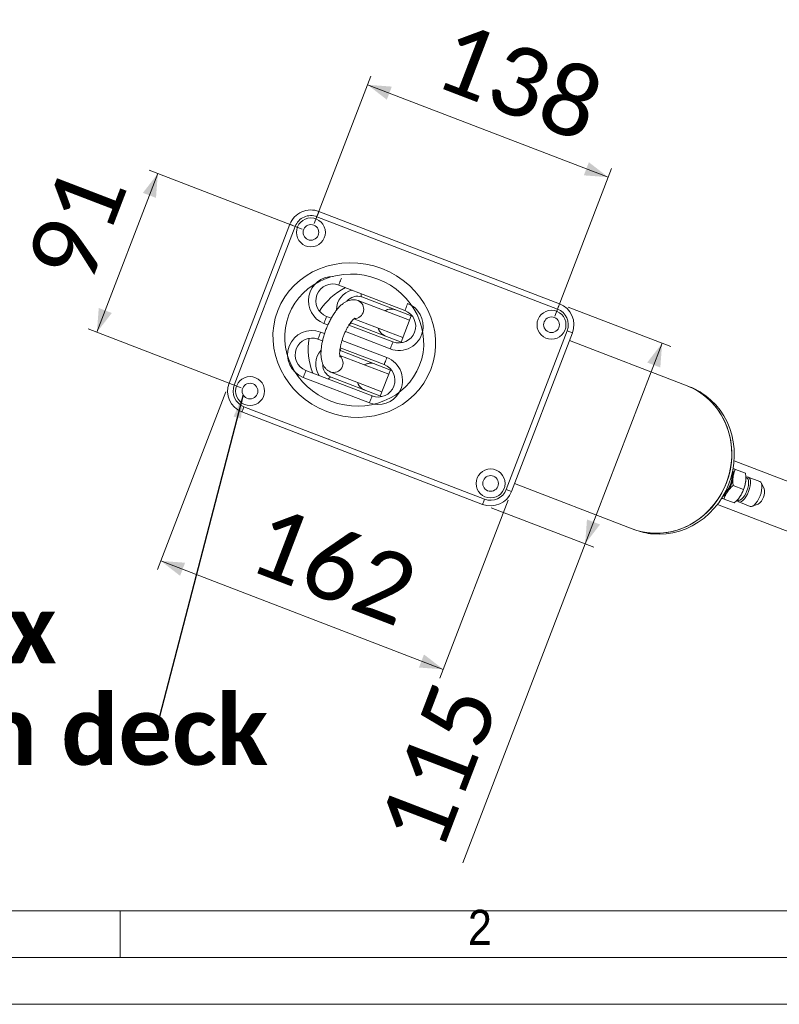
# Model space of a CAD drawing. Header units: millimetres. Extents: x 50 to 4155, y 50 to 2920.
# Tile 2 of 12: x 446 to 853, y 50 to 577. Entities that reach past the tile are written whole.
import ezdxf

# ---------------------------------------------------------------- set-up
doc = ezdxf.new("R2010")
doc.units = ezdxf.units.MM
doc.header["$LTSCALE"] = 5
doc.linetypes.add('SLD-Solido', pattern=[0])
doc.styles.add('SLDTEXTSTYLE0', font='CALIBRIB.TTF')
doc.styles.add('SLDTEXTSTYLE1', font='GOTHIC.TTF', dxfattribs={"width": 0.913})
doc.styles.add('SLDTEXTSTYLE4', font='CALIBRI.TTF')
doc.styles.get("Standard").update_dxf_attribs({"font": 'CALIBRIB.TTF'})
doc.dimstyles.new('SLDDIMSTYLE0', dxfattribs={"dimtxt": 37.041667, "dimasz": 12.5, "dimexe": 0, "dimexo": 0.0625, "dimgap": 9.260417, "dimtad": 1, "dimrnd": 1e-09, "dimzin": 12, "dimdsep": 46, "dimtxsty": 'SLDTEXTSTYLE0', "dimsah": 1, "dimcen": 0.09, "dimadec": 0, "dimazin": 3, "dimtfac": 1, "dimtofl": 0, "dimtmove": 0, "dimatfit": 3, "dimfxl": 0, "dimfrac": 2, "dimtolj": 1, "dimtzin": 12, "dimarcsym": 0})
doc.dimstyles.new('SLDDIMSTYLE3', dxfattribs={"dimtxt": 0.18, "dimasz": 12.5, "dimexe": 0, "dimexo": 0.0625, "dimgap": 0, "dimtad": 0, "dimtih": 1, "dimtoh": 1, "dimdec": 0, "dimrnd": 1e-09, "dimzin": 0, "dimdsep": 46, "dimtxsty": 'Standard', "dimsah": 1, "dimcen": 0.09, "dimadec": 0, "dimazin": 0, "dimtfac": 12.5, "dimtdec": 0, "dimtofl": 0, "dimtmove": 0, "dimatfit": 3, "dimfxl": 0, "dimfrac": 2, "dimtolj": 1, "dimtzin": 0, "dimarcsym": 0})

# ---------------------------------------------------------------- blocks, each defined once
blk = doc.blocks.new('_D_9')
at = {"color": 7, "linetype": 'SLD-Solido', "lineweight": 0}
for p, q in [((597.39, 465.02), (515.42, 496.48)), ((520.09, 494.69), (487.48, 409.74)), ((564.78, 380.06), (482.81, 411.53))]:
    blk.add_line(p, q, dxfattribs=at)
for points in [[(520.09, 494.69), (512.11, 484.37), (519.11, 481.68)], [(487.48, 409.74), (495.46, 420.06), (488.46, 422.75)]]:
    blk.add_solid(points, dxfattribs=at)
at = {"color": 7, "linetype": 'SLD-Solido', "lineweight": 0, "insert": (448.71, 446.54), "char_height": 37.042, "attachment_point": 1, "rotation": 69, "style": 'SLDTEXTSTYLE4'}
blk.add_mtext('91', dxfattribs=at)
blk = doc.blocks.new('_D_10')
at = {"color": 7, "linetype": 'SLD-Solido', "lineweight": 0}
for p, q in [((603.85, 467.89), (634.18, 546.9)), ((632.39, 542.23), (761.22, 492.78)), ((732.69, 418.44), (763.01, 497.44))]:
    blk.add_line(p, q, dxfattribs=at)
for points in [[(632.39, 542.23), (642.71, 534.25), (645.4, 541.25)], [(761.22, 492.78), (750.9, 500.76), (748.21, 493.75)]]:
    blk.add_solid(points, dxfattribs=at)
at = {"color": 7, "linetype": 'SLD-Solido', "lineweight": 0, "insert": (679.44, 577.07), "char_height": 37.042, "attachment_point": 1, "rotation": 339, "style": 'SLDTEXTSTYLE4'}
blk.add_mtext('138', dxfattribs=at)
blk = doc.blocks.new('_D_11')
at = {"color": 7, "linetype": 'SLD-Solido', "lineweight": 0}
for p, q in [((739.86, 423.18), (794.79, 402.1)), ((790.13, 403.89), (748.91, 296.53)), ((698.65, 315.82), (753.58, 294.74)), ((748.91, 296.53), (683.35, 125.72))]:
    blk.add_line(p, q, dxfattribs=at)
for points in [[(790.13, 403.89), (782.14, 393.56), (789.15, 390.88)], [(748.91, 296.53), (756.89, 306.85), (749.89, 309.54)]]:
    blk.add_solid(points, dxfattribs=at)
at = {"color": 7, "linetype": 'SLD-Solido', "lineweight": 0, "insert": (637.24, 143.42), "char_height": 37.042, "attachment_point": 1, "rotation": 69, "style": 'SLDTEXTSTYLE4'}
blk.add_mtext('115', dxfattribs=at)
blk = doc.blocks.new('_D_12')
at = {"color": 7, "linetype": 'SLD-Solido', "lineweight": 0}
for p, q in [((556.46, 377.9), (519.91, 282.69)), ((707.7, 319.85), (671.15, 224.63)), ((521.7, 287.35), (672.94, 229.3))]:
    blk.add_line(p, q, dxfattribs=at)
for points in [[(521.7, 287.35), (532.02, 279.37), (534.71, 286.38)], [(672.94, 229.3), (662.61, 237.28), (659.92, 230.28)]]:
    blk.add_solid(points, dxfattribs=at)
at = {"color": 7, "linetype": 'SLD-Solido', "lineweight": 0, "insert": (579.95, 317.89), "char_height": 37.042, "attachment_point": 1, "rotation": 339, "style": 'SLDTEXTSTYLE4'}
blk.add_mtext('162', dxfattribs=at)
blk = doc.blocks.new('SW_NOTE_7')
at = {"color": 0, "linetype": 'Continuous', "lineweight": 0, "char_height": 37.0417, "attachment_point": 1, "style": 'SLDTEXTSTYLE0'}
for s, insert in [('4 screws to fix', (-391.74, 69.55)), ('upper part on deck', (-391.74, 15.16))]:
    blk.add_mtext(s, dxfattribs=dict(at, insert=insert))

msp = doc.modelspace()

# ---------------------------------------------------------------- linework, layer by layer
at = {"color": 7, "linetype": 'SLD-Solido', "lineweight": 15}
for p, q in [((606.362, 474.429), (735.196, 424.974)), ((734.121, 422.173), (605.287, 471.628)), ((558.247, 382.57), (590.859, 467.526)), ((593.66, 466.451), (561.048, 381.495)), ((593.66, 466.451), (590.859, 467.526)), ((640.06, 443.82), (639.982, 443.85)), ((652.418, 421.402), (616.942, 435.02)), ((656.329, 418.294), (629.31, 428.666)), ((654.818, 416.196), (627.4, 426.721)), ((610.491, 418.215), (612.969, 417.264)), ((625.043, 416.914), (651.235, 406.86)), ((655.714, 418.53), (650.339, 404.526)), ((622.428, 413.633), (645.967, 404.597)), ((623.934, 414.662), (650.953, 404.29)), ((608.3, 405.132), (605.833, 406.079)), ((706.687, 325.59), (739.298, 410.546)), ((742.099, 409.471), (709.487, 324.515)), ((742.099, 409.471), (739.298, 410.546)), ((641.309, 392.461), (617.77, 401.496)), ((803.505, 381.079), (740.486, 405.27)), ((643.709, 387.255), (617.514, 397.31)), ((645.219, 389.353), (618.201, 399.725)), ((633.425, 371.922), (597.949, 385.54)), ((599.382, 389.274), (634.858, 375.656)), ((612.707, 388.444), (640.125, 377.919)), ((612.825, 385.721), (639.844, 375.349)), ((644.605, 389.589), (639.229, 375.585)), ((561.048, 381.495), (558.247, 382.57)), ((804.843, 380.565), (803.505, 381.079)), ((566.225, 369.868), (695.059, 320.413)), ((693.984, 317.612), (565.15, 367.067)), ((610.596, 367.296), (610.674, 367.266)), ((909.081, 310.024), (828.663, 340.894)), ((829.353, 336.345), (834.796, 334.255)), ((842.424, 329.874), (836.262, 332.24)), ((711.1, 328.716), (774.118, 304.526)), ((828.17, 327.694), (833.613, 325.605)), ((835.396, 331.807), (834.969, 331.971)), ((844.774, 326.126), (843.186, 329.138)), ((709.487, 324.515), (706.687, 325.59)), ((819.703, 317.555), (900.122, 286.685)), ((823.261, 320.474), (828.703, 318.384)), ((830.361, 319.966), (830.788, 319.802)), ((831.141, 318.901), (837.304, 316.536)), ((838.362, 316.573), (841.558, 317.749)), ((774.118, 304.526), (775.457, 304.012)), ((100, 100), (4105, 100))]:
    msp.add_line(p, q, dxfattribs=at)
at = {"color": 8, "linetype": 'SLD-Solido', "lineweight": 15}
for p, q in [((611.165, 413.672), (609.058, 414.481)), ((623.319, 414.935), (623.934, 414.662)), ((607.266, 409.813), (609.375, 409.004)), ((644.534, 400.863), (620.521, 410.081)), ((618.72, 405.417), (642.742, 396.195)), ((618.201, 399.725), (617.565, 399.932))]:
    msp.add_line(p, q, dxfattribs=at)
at = {"color": 7, "linetype": 'SLD-Solido', "lineweight": 0}
for p, q in [((500, 75), (500, 100)), ((75, 75), (4130, 75)), ((50, 50), (4155, 50))]:
    msp.add_line(p, q, dxfattribs=at)
at = {"color": 7, "linetype": 'SLD-Solido', "lineweight": 15, "flags": 128}
for points in [[(606.362, 474.429), (606.342, 474.375), (606.28, 474.216), (606.181, 473.957), (606.047, 473.609), (605.884, 473.184), (605.699, 472.7), (605.497, 472.175), (605.287, 471.628)], [(618.376, 438.754), (618.096, 438.026), (617.827, 437.325), (617.579, 436.68), (617.362, 436.114), (617.184, 435.649), (617.051, 435.304), (616.97, 435.092), (616.942, 435.02)], [(653.852, 425.136), (653.572, 424.408), (653.303, 423.707), (653.055, 423.062), (652.838, 422.496), (652.66, 422.031), (652.527, 421.686), (652.446, 421.474), (652.418, 421.402)], [(735.196, 424.974), (735.176, 424.92), (735.115, 424.761), (735.015, 424.502), (734.881, 424.154), (734.719, 423.729), (734.533, 423.245), (734.331, 422.72), (734.121, 422.173)], [(610.491, 418.215), (610.464, 418.144), (610.382, 417.931), (610.25, 417.586), (610.072, 417.122), (609.854, 416.556), (609.607, 415.91), (609.338, 415.21), (609.058, 414.481)], [(607.266, 409.813), (606.986, 409.085), (606.718, 408.384), (606.47, 407.739), (606.253, 407.173), (606.074, 406.708), (605.942, 406.363), (605.86, 406.151), (605.833, 406.079)], [(645.967, 404.597), (645.94, 404.526), (645.858, 404.313), (645.726, 403.968), (645.548, 403.504), (645.33, 402.938), (645.083, 402.292), (644.814, 401.592), (644.534, 400.863)], [(642.742, 396.195), (642.463, 395.467), (642.194, 394.766), (641.946, 394.121), (641.729, 393.555), (641.55, 393.09), (641.418, 392.745), (641.336, 392.533), (641.309, 392.461)], [(599.382, 389.274), (599.354, 389.203), (599.273, 388.99), (599.14, 388.645), (598.962, 388.181), (598.745, 387.615), (598.497, 386.969), (598.228, 386.269), (597.949, 385.54)], [(803.505, 381.079), (804.338, 380.747), (807.583, 379.212), (810.663, 377.357), (813.551, 375.199), (816.221, 372.756), (818.651, 370.049), (820.818, 367.103), (822.704, 363.944), (824.292, 360.598), (825.569, 357.097), (826.522, 353.469), (827.144, 349.748), (827.429, 345.966), (827.375, 342.157), (826.982, 338.352), (826.253, 334.587), (825.195, 330.894), (823.818, 327.306), (822.133, 323.854), (820.155, 320.569), (817.902, 317.478), (815.393, 314.611), (812.65, 311.991), (809.698, 309.642), (806.563, 307.584), (803.271, 305.836), (799.852, 304.413), (796.337, 303.327), (792.755, 302.588), (789.138, 302.202), (785.519, 302.173), (781.928, 302.502), (778.399, 303.184), (774.96, 304.215), (774.118, 304.526)], [(824.546, 329.085), (825.765, 332.73), (826.659, 336.463), (827.22, 340.252), (827.444, 344.063), (827.329, 347.863), (826.875, 351.619), (826.086, 355.297), (824.97, 358.865), (823.536, 362.292), (821.797, 365.548), (819.768, 368.604), (817.467, 371.434), (814.915, 374.011), (812.132, 376.315), (809.145, 378.324), (805.979, 380.021), (803.505, 381.079)], [(634.858, 375.656), (634.831, 375.585), (634.749, 375.372), (634.617, 375.027), (634.438, 374.563), (634.221, 373.997), (633.973, 373.351), (633.704, 372.651), (633.425, 371.922)], [(813.516, 375.767), (816.292, 373.462), (818.838, 370.884), (821.133, 368.055), (823.157, 364.999), (824.891, 361.745), (826.32, 358.32), (827.432, 354.755), (828.217, 351.08), (828.669, 347.328), (828.782, 343.532), (828.557, 339.725), (827.996, 335.941), (827.102, 332.212), (825.884, 328.571)], [(566.225, 369.868), (566.015, 369.321), (565.814, 368.796), (565.628, 368.312), (565.465, 367.887), (565.331, 367.539), (565.232, 367.28), (565.171, 367.121), (565.15, 367.067)], [(834.786, 332.006), (834.831, 332.031), (835.594, 332.304), (836.262, 332.24), (836.801, 331.841), (837.185, 331.128), (837.394, 330.136), (837.419, 328.915), (837.256, 327.526), (836.916, 326.04), (836.414, 324.529)], [(774.118, 304.526), (776.666, 303.656), (780.154, 302.799), (783.718, 302.293), (787.327, 302.143), (790.949, 302.35), (794.552, 302.913), (798.105, 303.827), (801.576, 305.083), (804.934, 306.67), (808.152, 308.575), (811.199, 310.781), (814.049, 313.268), (816.678, 316.015), (819.062, 318.997), (821.18, 322.189), (823.013, 325.561), (824.546, 329.085)], [(825.884, 328.571), (824.353, 325.051), (822.522, 321.682), (820.407, 318.494), (818.027, 315.514), (815.403, 312.769), (812.557, 310.283), (809.514, 308.078), (806.302, 306.172), (802.948, 304.583), (799.482, 303.325), (795.934, 302.409), (792.335, 301.842), (788.718, 301.63), (785.112, 301.774)], [(835.396, 331.807), (835.674, 331.65), (836.112, 331.085), (836.375, 330.212), (836.448, 329.083), (836.325, 327.764), (836.014, 326.331), (835.534, 324.867)], [(842.577, 322.164), (843.078, 323.674), (843.419, 325.161), (843.581, 326.549), (843.557, 327.77), (843.348, 328.762), (842.964, 329.475), (842.424, 329.874)], [(836.414, 324.529), (835.776, 323.071), (835.035, 321.739), (834.226, 320.598), (833.391, 319.707), (832.572, 319.11), (831.809, 318.837), (831.141, 318.901), (830.602, 319.3), (830.218, 320.014), (830.201, 320.063)], [(835.534, 324.867), (834.911, 323.458), (834.183, 322.185), (833.392, 321.123), (832.583, 320.332), (831.804, 319.86), (831.099, 319.733), (830.788, 319.802)], [(837.304, 316.536), (837.972, 316.471), (838.734, 316.745), (839.554, 317.342), (840.389, 318.233), (841.197, 319.373), (841.939, 320.706), (842.577, 322.164)], [(695.059, 320.413), (694.849, 319.867), (694.648, 319.341), (694.462, 318.857), (694.299, 318.433), (694.165, 318.084), (694.066, 317.826), (694.005, 317.666), (693.984, 317.612)]]:
    msp.add_lwpolyline(points, dxfattribs=at)
at = {"color": 8, "linetype": 'SLD-Solido', "lineweight": 15, "flags": 128}
for points in [[(628.978, 430.4), (628.953, 430.231), (628.915, 429.758), (628.934, 429.352), (629.008, 429.026), (629.135, 428.795), (629.31, 428.666)], [(623.934, 414.662), (623.718, 414.683), (623.468, 414.596), (623.196, 414.404), (622.91, 414.114), (622.622, 413.737), (622.528, 413.595)], [(617.869, 401.459), (617.844, 401.29), (617.806, 400.817), (617.824, 400.411), (617.898, 400.085), (618.025, 399.854), (618.201, 399.725)], [(612.825, 385.721), (612.609, 385.742), (612.359, 385.655), (612.086, 385.463), (611.8, 385.173), (611.513, 384.796), (611.418, 384.654)]]:
    msp.add_lwpolyline(points, dxfattribs=at)
at = {"color": 7, "linetype": 'SLD-Solido', "lineweight": 15}
for centre, radius in [((602.062, 463.226), 7.75), ((602.062, 463.226), 4.2), ((730.896, 413.771), 7.75), ((730.896, 413.771), 4.2), ((569.45, 378.27), 7.75), ((569.45, 378.27), 4.2), ((698.284, 328.815), 7.75), ((698.284, 328.815), 4.2)]:
    msp.add_circle(centre, radius, dxfattribs=at)
for centre, radius, start, end in [((602.062, 463.226), 12, 69, 159), ((602.062, 463.226), 9, 69, 159), ((613.717, 426.618), 9, 69, 249), ((636.679, 401.702), 35.761, 116.77766, 147.1912), ((730.896, 413.771), 9, 339, 69), ((730.896, 413.771), 12, 339, 69), ((649.193, 413), 9, 249, 69), ((602.607, 397.677), 13, 69, 249), ((602.607, 397.677), 9, 69, 249), ((636.344, 400.827), 35.761, 170.8088, 201.22234), ((638.083, 384.059), 9, 249, 69), ((569.45, 378.27), 12, 159, 249), ((569.45, 378.27), 9, 159, 249), ((791.975, 347.068), 35.883, 53.10954, 68.9864), ((813.409, 333.36), 14.198, 315.14389, 2.85611), ((808.789, 335.134), 19.537, 326.43538, 351.56462), ((819.729, 333.757), 8.516, 349.928, 14.32603), ((815.527, 332.547), 19.537, 326.43538, 351.56462), ((698.284, 328.815), 12, 249, 339), ((698.284, 328.815), 9, 249, 339), ((818.044, 328.638), 8.239, 303.25661, 328.48936), ((838.615, 324.321), 6.417, 333.6833, 16.3337), ((838.479, 322.993), 6.081, 300.42221, 345.56079), ((788.308, 337.515), 35.883, 249.0136, 264.89046)]:
    msp.add_arc(centre, radius, start, end, dxfattribs=at)
at = {"color": 8, "linetype": 'SLD-Solido', "lineweight": 15}
for centre, radius, start, end in [((613.717, 426.618), 13, 89.17808, 249), ((626.554, 421.705), 10.831, 102.93366, 180.37985), ((626.929, 422.002), 7.076, 70.33547, 141.65681), ((625.308, 422.135), 5.04, 269.67341, 65.5466), ((644.987, 415.343), 6.82, 69.49247, 119.69921), ((649.193, 413), 13, 348.34583, 69), ((656.716, 418.945), 0.758, 180.78454, 239.2511), ((644.5, 414.073), 6.82, 198.30076, 248.50756), ((649.193, 413), 13, 249, 347.53602), ((650.805, 403.547), 0.758, 78.74892, 137.21554), ((615.463, 392.736), 10.852, 137.82498, 214.97374), ((614.221, 393.251), 5.04, 252.47203, 48.2872), ((638.083, 384.059), 13, 330.46398, 69), ((615.508, 392.26), 7.068, 177.44192, 247.68855), ((633.878, 386.402), 6.82, 69.49244, 119.69924), ((645.607, 390.004), 0.758, 180.78446, 239.25108), ((633.39, 385.132), 6.82, 198.30079, 248.50753), ((638.083, 384.059), 13, 249, 329.65417), ((639.696, 374.606), 0.758, 78.7489, 137.21546)]:
    msp.add_arc(centre, radius, start, end, dxfattribs=at)
at = {"color": 7, "linetype": 'SLD-Solido', "lineweight": 15}
for major_axis in [(41, -15.738), (35, -13.435)]:
    msp.add_ellipse((625.289, 405.573), major_axis=major_axis, ratio=0.9335804, dxfattribs=at)
for points, knots in [([(627.4, 426.721), (626.937, 426.867), (626.012, 427.159), (624.567, 427.225), (623.157, 427.041), (621.78, 426.604), (620.412, 425.922), (619.021, 424.964), (617.597, 423.694), (616.178, 422.123), (614.815, 420.314), (613.546, 418.344), (612.375, 416.25), (611.306, 414.058), (610.345, 411.794), (609.501, 409.485), (608.784, 407.159), (608.205, 404.843), (607.775, 402.562), (607.507, 400.33), (607.42, 398.152), (607.542, 396.107), (607.884, 394.266), (608.426, 392.677), (609.152, 391.318), (610.059, 390.166), (611.144, 389.228), (612.069, 388.7), (612.606, 388.484), (612.707, 388.444)], [0, 0, 0, 0, 0.0302752, 0.0604919, 0.0907449, 0.122179, 0.1560822, 0.1938124, 0.2359698, 0.2808104, 0.3249641, 0.367903, 0.4099239, 0.4513638, 0.4924861, 0.5335008, 0.5745768, 0.6158658, 0.6575926, 0.700052, 0.7436604, 0.7889858, 0.8311904, 0.8687662, 0.9024489, 0.9337655, 0.9637771, 0.9932011, 1, 1, 1, 1]), ([(641.772, 421.204), (641.832, 421.245), (642.296, 421.563), (643.275, 421.902), (644.648, 422.173), (646.051, 422.141), (646.931, 421.869), (647.376, 421.73)], [0, 0, 0, 0, 0.0354979, 0.2718917, 0.5104894, 0.7520375, 1, 1, 1, 1]), ([(617.633, 396.686), (617.637, 396.679), (617.656, 396.64), (617.579, 396.847), (617.499, 397.33), (617.443, 398.122), (617.466, 399.185), (617.592, 400.504), (617.842, 402.035), (618.223, 403.728), (618.733, 405.526), (619.363, 407.37), (620.094, 409.198), (620.905, 410.954), (621.767, 412.58), (622.646, 414.024), (623.501, 415.24), (624.285, 416.191), (624.927, 416.833), (625.353, 417.184), (625.58, 417.313), (625.544, 417.298), (625.534, 417.294)], [0, 0, 0, 0, 0.0103971, 0.0537081, 0.0986968, 0.1466246, 0.1977864, 0.2518831, 0.3083513, 0.3665807, 0.4260207, 0.4862076, 0.54675, 0.6072687, 0.6673379, 0.7265758, 0.784535, 0.8406923, 0.8944965, 0.9399436, 0.9830624, 1, 1, 1, 1]), ([(642.001, 407.727), (641.817, 407.804), (641.204, 408.06), (640.248, 408.69), (639.259, 409.717), (638.555, 410.791), (638.304, 411.564), (638.208, 411.861)], [0, 0, 0, 0, 0.1067455, 0.3549198, 0.6024566, 0.8474476, 1, 1, 1, 1]), ([(630.663, 392.263), (630.723, 392.304), (631.187, 392.622), (632.166, 392.961), (633.538, 393.232), (634.942, 393.2), (635.821, 392.928), (636.267, 392.789)], [0, 0, 0, 0, 0.035498, 0.2718918, 0.5104895, 0.7520375, 1, 1, 1, 1]), ([(630.892, 378.786), (630.707, 378.863), (630.095, 379.119), (629.139, 379.749), (628.15, 380.776), (627.445, 381.85), (627.195, 382.623), (627.099, 382.92)], [0, 0, 0, 0, 0.1067455, 0.3549198, 0.6024566, 0.8474476, 1, 1, 1, 1]), ([(828.114, 332.268), (828.101, 332.165), (828.001, 331.386), (827.942, 329.868), (828.094, 328.423), (828.17, 327.694)], [0, 0, 0, 0, 0.0700883, 0.5307841, 1, 1, 1, 1]), ([(829.353, 336.345), (829.076, 335.712), (828.517, 334.434), (828.249, 332.994), (828.114, 332.268)], [0, 0, 0, 0, 0.4954563, 1, 1, 1, 1]), ([(828.132, 336.813), (828.324, 336.74), (828.674, 336.605), (829.141, 336.426), (829.353, 336.345)], [0, 0, 0, 0, 0.5472331, 1, 1, 1, 1]), ([(834.852, 329.681), (834.865, 329.784), (834.965, 330.563), (835.024, 332.081), (834.872, 333.526), (834.796, 334.255)], [0, 0, 0, 0, 0.0700863, 0.5307831, 1, 1, 1, 1]), ([(825.068, 324.332), (825.127, 324.418), (825.574, 325.063), (826.546, 326.231), (827.626, 327.203), (828.17, 327.694)], [0, 0, 0, 0, 0.07008826, 0.53078415, 1, 1, 1, 1]), ([(833.613, 325.605), (833.89, 326.238), (834.449, 327.515), (834.717, 328.955), (834.852, 329.681)], [0, 0, 0, 0, 0.4954577, 1, 1, 1, 1]), ([(823.261, 320.474), (823.479, 321.13), (823.918, 322.453), (824.682, 323.702), (825.068, 324.332)], [0, 0, 0, 0, 0.4954563, 1, 1, 1, 1]), ([(831.806, 321.746), (831.747, 321.661), (831.3, 321.015), (830.328, 319.847), (829.248, 318.875), (828.703, 318.384)], [0, 0, 0, 0, 0.0700863, 0.5307831, 1, 1, 1, 1]), ([(833.613, 325.605), (833.395, 324.949), (832.956, 323.625), (832.192, 322.376), (831.806, 321.746)], [0, 0, 0, 0, 0.49545775, 1, 1, 1, 1]), ([(821.99, 320.962), (822.197, 320.882), (822.562, 320.742), (823.049, 320.555), (823.261, 320.474)], [0, 0, 0, 0, 0.5666575, 1, 1, 1, 1])]:
    msp.add_open_spline(points, degree=3, knots=knots, dxfattribs=at)

# ---------------------------------------------------------------- block references
at = {"color": 7, "linetype": 'Continuous', "lineweight": 0}
msp.add_blockref('SW_NOTE_7', (519.988, 200.036), dxfattribs=at)

# ---------------------------------------------------------------- texts
at = {"color": 7, "linetype": 'Continuous', "lineweight": 0, "insert": (686.169, 100.592), "char_height": 18.81, "attachment_point": 1, "style": 'SLDTEXTSTYLE1'}
msp.add_mtext('2', dxfattribs=at)

# ---------------------------------------------------------------- dimensions: what is measured, and where the dimension line sits
at = {"color": 7, "linetype": 'SLD-Solido', "lineweight": 0}
for base, p1, p2, angle, picture, middle in [((761.223, 492.775), (602.062, 463.226), (730.896, 413.771), 339, '_D_10', (696.806, 517.503)), ((487.481, 409.735), (602.062, 463.226), (569.45, 378.27), 69, '_D_9', (503.787, 452.213)), ((748.913, 296.527), (735.196, 424.974), (693.984, 317.612), 69, '_D_11', (696.806, 160.784)), ((672.937, 229.298), (558.247, 382.57), (709.487, 324.515), 339, '_D_12', (597.317, 258.326))]:
    dim = msp.add_linear_dim(base=base, p1=p1, p2=p2, angle=angle, dimstyle='SLDDIMSTYLE0', dxfattribs=at)
    dim.commit()
    dim.dimension.update_dxf_attribs({"geometry": picture, "text_midpoint": middle, "dimtype": 160})

# ---------------------------------------------------------------- leaders
at = {"color": 7, "linetype": 'Continuous', "lineweight": 0}
msp.add_leader([(565.786, 376.218), (519.988, 200.036)], dimstyle='SLDDIMSTYLE3', dxfattribs=at)

doc.saveas('drawing.dxf')
